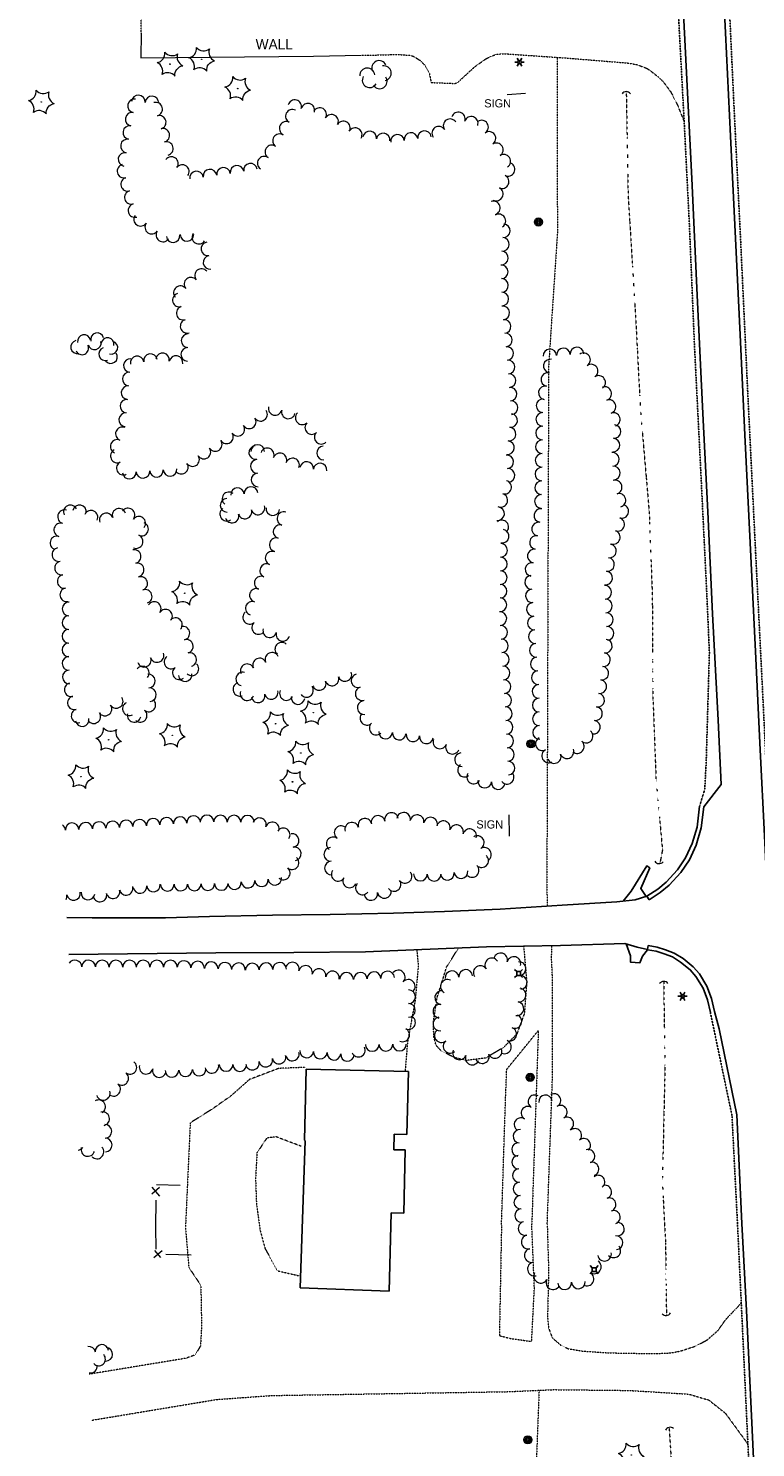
# Model space of a CAD drawing. Extents: x 386588 to 390135, y 96998 to 113606.
# Tile 88 of 91: x 387795 to 388221, y 111684 to 112517. Entities that reach past the tile are written whole.
import ezdxf
from ezdxf.enums import TextEntityAlignment as Align

# ---------------------------------------------------------------- set-up
doc = ezdxf.new("R2010")
doc.units = 0
doc.header["$MEASUREMENT"] = 0
doc.linetypes.add('Wisdot3', pattern=[0.1875, 0.125, -0.0625])
doc.linetypes.add('Wisdot6', pattern=[0.375, 0.125, -0.0625, 0.03125, -0.0625, 0.03125, -0.0625])
for name, color, linetype, lineweight in [('E_BLD', 241, 'Continuous', 25), ('E_DRN', 40, 'Continuous', 15), ('E_DWY', 2, 'Wisdot3', 15), ('E_LAND_Vegetation', 3, 'Continuous', 15), ('E_LTG', 21, 'Continuous', 25), ('E_MISCPROP', 30, 'Continuous', 15), ('E_MISCPROP_Railing', 30, 'Continuous', 15), ('E_RDWY', 21, 'Continuous', 25), ('E_RDWY_Gravel', 21, 'Wisdot3', 25), ('E_SGN', 21, 'Continuous', 15), ('E_UTL_AG_Bold', 30, 'Continuous', 25), ('E_WAL', 40, 'Continuous', 25), ('E_WTR', 4, 'Wisdot6', 15)]:
    doc.layers.add(name, color=color, linetype=linetype, lineweight=lineweight)
doc.styles.add('Style-dot_font5', font='dot_font5.shx')

# ---------------------------------------------------------------- blocks, each defined once
blk = doc.blocks.new('CULV')
at = {"layer": 'E_DRN'}
blk.add_arc((0, 6.1), 6.15, 216.8699, 323.1301, dxfattribs=at)
blk = doc.blocks.new('LPOL')
at = {"layer": 'E_LTG'}
for p, q in [((-4, 0), (-1.5, 0)), ((-0.8, 1.3), (-2, 3.5)), ((0.8, 1.3), (2, 3.5)), ((1.5, 0), (4, 0)), ((-2, -3.5), (-0.8, -1.3)), ((2, -3.5), (0.8, -1.3))]:
    blk.add_line(p, q, dxfattribs=at)
for radius in [1.5, 1.5, 1.5, 0.125]:
    blk.add_circle((0, 0), radius, dxfattribs=at)
blk = doc.blocks.new('PED')
at = {"layer": 'E_UTL_AG_Bold'}
for p, q in [((-2.5, 2.5), (-5.3, 5.3)), ((2.5, 2.5), (5.3, 5.3)), ((-2.5, -2.5), (-5.3, -5.3)), ((2.5, -2.5), (5.3, -5.3))]:
    blk.add_line(p, q, dxfattribs=at)
at = {"layer": 'E_UTL_AG_Bold', "flags": 128}
blk.add_lwpolyline([(-2.5, -2.5), (2.5, -2.5), (2.5, 2.5), (-2.5, 2.5)], close=True, dxfattribs=at)
blk = doc.blocks.new('CTRE')
at = {"layer": 'E_LAND_Vegetation'}
blk.add_circle((0, 0), 0.223, dxfattribs=at)
for centre, start, end in [((-12, 9), 280.2067, 5.9716), ((-13.8, -5.9), 340.2113, 65.9762), ((1.8, 14.9), 220.2113, 305.9762), ((13.8, 5.9), 160.2113, 245.9762), ((-1.8, -14.9), 40.2113, 125.9762)]:
    blk.add_arc(centre, 7.87, start, end, dxfattribs=at)
at = {"layer": 'E_LAND_Vegetation', "extrusion": (0, 0, -1)}
blk.add_arc((-12, -9), 7.87, 354.0728, 79.7489, dxfattribs=at)
blk = doc.blocks.new('POLE')
at = {"layer": 'E_MISCPROP'}
for radius in [4.46, 3.35, 2.23, 1.12]:
    blk.add_circle((0, 0), radius, dxfattribs=at)
blk = doc.blocks.new('SIGN')
at = {"layer": 'E_SGN', "lineweight": 13, "style": 'Style-dot_font5'}
blk.add_text('SIGN', height=12, dxfattribs=at).set_placement((0, 0), align=Align.MIDDLE_CENTER)

msp = doc.modelspace()

# ---------------------------------------------------------------- linework, layer by layer
at = {"layer": 'E_BLD'}
for p, q in [((387956.63, 111864.57), (387957.59, 111906.31)), ((387957.59, 111906.31), (388017.61, 111904.93)), ((388017.61, 111904.93), (388016.75, 111867.88)), ((387954.03, 111777.95), (387957.09, 111864.27)), ((387957.09, 111864.27), (387956.63, 111864.57)), ((388009.25, 111868.05), (388009.04, 111859.02)), ((388016.75, 111867.88), (388009.25, 111868.05)), ((388009.04, 111859.02), (388015.72, 111858.87)), ((388015.72, 111858.87), (388014.87, 111821.79)), ((388007.47, 111821.96), (388006.41, 111776.09)), ((388014.87, 111821.79), (388007.47, 111821.96)), ((388006.41, 111776.09), (387954.03, 111777.95))]:
    msp.add_line(p, q, dxfattribs=at)
at = {"layer": 'E_DWY', "flags": 128}
for points in [[(387860.74, 112514.26), (387860.81, 112521.67), (387860.7, 112554.28), (387859.27, 112555.84)], [(387989.81, 112501.35), (387990.81, 112501.19), (388003.51, 112501.45), (388011.12, 112501.72), (388015.01, 112501.42), (388018.45, 112501.2), (388020.59, 112500.56), (388021.85, 112499.87), (388024.5, 112498.16), (388027.46, 112495.15), (388029.83, 112490.99), (388030.98, 112485.2), (388045.05, 112484.67), (388046.56, 112485.21), (388048.44, 112486.99), (388056.9, 112494.72), (388062.92, 112498.98), (388067.21, 112501.02), (388069.59, 112501.84), (388073.89, 112502.12), (388110.31, 112499.6), (388145.98, 112496.7), (388151.68, 112495.74), (388157.57, 112493.58), (388160.82, 112491.24), (388164.08, 112488.69), (388167.14, 112485.79), (388171.61, 112479.78), (388175.4, 112472.5), (388179.53, 112462.15)], [(388104.87, 112499.97), (388105.09, 112396.98), (388099.94, 112318.93), (388099.11, 112069.25), (388098.87, 112014.63), (388099.13, 112001.91)], [(388085.29, 111978.42), (388087.07, 111957.43), (388085.72, 111938.99), (388081.3, 111926.88), (388073.51, 111919.08), (388062.98, 111912.76), (388051.9, 111911.39), (388045.05, 111912.94), (388037.06, 111916.84), (388033.86, 111920.18), (388032.53, 111925.51), (388032.31, 111934), (388034.49, 111948.29), (388040.08, 111966.23), (388047, 111977.3)], [(388099.12, 111815.04), (388102.31, 111904.57), (388102.29, 111958.08), (388101.7, 111970.64), (388101.78, 111978.77)], [(388022.54, 111976.31), (388023.44, 111967.04), (388021.57, 111946.36), (388017.06, 111921.86), (388015.7, 111904.97)], [(388073.81, 111862.94), (388074.68, 111888.98), (388075.34, 111906.15), (388093.89, 111928.9), (388090.04, 111815.23)], [(387957.31, 111907.29), (387941.54, 111906.71), (387924.27, 111900.18), (387913.4, 111890.53), (387902.29, 111882.74), (387889.54, 111874.73), (387886.74, 111813.42)], [(387954.65, 111861.01), (387939.92, 111866.59), (387934.45, 111865.79), (387928.7, 111857.13), (387927.9, 111842.05), (387928.39, 111827.6), (387930.5, 111812.03)], [(388072.28, 111814.64), (388073.81, 111862.94)], [(387886.74, 111813.42), (387888.7, 111789.96), (387895.77, 111779.36), (387896.19, 111755.32), (387895.56, 111743.87), (387892.37, 111738.53), (387886.91, 111736.58), (387854.86, 111731.31), (387830.19, 111727.27)], [(387930.5, 111812.03), (387933.49, 111800.96), (387940.72, 111787.97), (387954.27, 111784.83)], [(388072.28, 111814.64), (388071.04, 111749.89), (388077.53, 111748.26), (388089.97, 111746.45), (388091.59, 111777.69), (388090.04, 111815.23)], [(388099.12, 111815.04), (388099.94, 111787.81), (388099.3, 111760.85), (388099.94, 111754.39), (388102.02, 111748.71), (388106.86, 111744.46), (388111.45, 111742.25), (388119.64, 111740.84), (388135.1, 111739.79), (388161.59, 111739.34), (388171.26, 111739.74), (388177.24, 111740.81), (388186.28, 111743.79), (388193.12, 111747.43), (388199.27, 111752.85), (388203.87, 111759.31), (388213.05, 111769.01)], [(387831.51, 111700.22), (387905.02, 111712.44), (387937.48, 111714.77), (388076.14, 111717.03), (388102.97, 111718.21), (388147.03, 111717.75), (388182.18, 111715.59), (388193.92, 111712.13), (388203.66, 111704.44), (388216.94, 111686.23)], [(388094.34, 111717.83), (388092.47, 111669.2), (388091.57, 111635.5)]]:
    msp.add_lwpolyline(points, dxfattribs=at)
at = {"layer": 'E_LAND_Vegetation'}
for centre, radius, start, end in [((387993.51, 112489.39), 4.35, 3.69236, 183.67704), ((388000.45, 112493.7), 4.35, 24.55362, 204.53829), ((388003.17, 112490.65), 4.35, 280.03842, 100.0231), ((387994.91, 112486.56), 4.35, 149.77797, 329.76265), ((388000.8, 112485.94), 4.35, 212.84141, 32.82608), ((387859.07, 112473.77), 3.99, 356.67519, 176.65987), ((387867.04, 112473.31), 3.99, 356.67519, 176.65987), ((387856.76, 112471.56), 3.99, 80.09181, 260.07649), ((387869.24, 112469.59), 3.99, 285.33565, 105.32033), ((387949.5, 112465.41), 3.99, 62.82618, 242.81086), ((387950.9, 112471.07), 3.99, 344.66345, 164.64813), ((387958.6, 112468.96), 3.99, 344.66345, 164.64813), ((387965.57, 112466.41), 3.99, 330.49956, 150.48424), ((387855.39, 112463.69), 3.99, 80.09181, 260.07649), ((387871.35, 112461.89), 3.99, 285.33565, 105.32033), ((387945.85, 112458.31), 3.99, 62.82618, 242.81086), ((387972.52, 112462.48), 3.99, 330.49956, 150.48424), ((387979.47, 112458.55), 3.99, 330.49956, 150.48424), ((388042.07, 112459.87), 3.99, 33.60623, 213.59091), ((388046.93, 112463.82), 3.99, 341.58103, 161.56571), ((388054.51, 112461.29), 3.99, 341.58103, 161.56571), ((388060.59, 112459.09), 3.99, 302.98429, 122.96897), ((387852.64, 112447.96), 3.99, 80.09181, 260.07649), ((387854.01, 112455.83), 3.99, 80.09181, 260.07649), ((387873.46, 112454.19), 3.99, 285.33565, 105.32033), ((387941.94, 112451.06), 3.99, 55.81701, 235.80169), ((387986.41, 112454.61), 3.99, 330.49956, 150.48424), ((387994.86, 112452.69), 3.99, 351.68038, 171.66506), ((388002.77, 112451.53), 3.99, 351.68038, 171.66506), ((388011.25, 112450.72), 3.99, 7.65824, 187.64291), ((388019.16, 112451.79), 3.99, 7.65824, 187.64291), ((388027.08, 112452.85), 3.99, 7.65824, 187.64291), ((388035.42, 112455.45), 3.99, 33.60623, 213.59091), ((388064.94, 112452.4), 3.99, 302.98429, 122.96897), ((387851.26, 112440.09), 3.99, 80.09181, 260.07649), ((387875.57, 112446.49), 3.99, 285.33565, 105.32033), ((387937.45, 112444.46), 3.99, 55.81701, 235.80169), ((388069.28, 112445.7), 3.99, 302.98429, 122.96897), ((387850.69, 112433.19), 3.99, 105.4937, 285.47838), ((387878.49, 112437.67), 3.99, 323.77021, 143.75489), ((387884.93, 112432.95), 3.99, 323.77021, 143.75489), ((387909.07, 112431.32), 3.99, 7.50547, 187.49015), ((387917.02, 112432.52), 3.99, 9.00686, 188.99154), ((387924.91, 112433.77), 3.99, 9.00686, 188.99154), ((387932.96, 112437.85), 3.99, 55.81701, 235.80169), ((388073.63, 112439), 3.99, 302.98429, 122.96897), ((388076.07, 112434.21), 3.99, 244.80487, 64.78955), ((387852.82, 112425.49), 3.99, 105.4937, 285.47838), ((387893.24, 112429.23), 3.99, 7.50547, 187.49015), ((387901.15, 112430.28), 3.99, 7.50547, 187.49015), ((388072.67, 112426.98), 3.99, 244.80487, 64.78955), ((387854.95, 112417.8), 3.99, 105.4937, 285.47838), ((388069.22, 112419.84), 3.99, 243.34972, 63.3344), ((387857.09, 112410.1), 3.99, 105.4937, 285.47838), ((388067.48, 112411.67), 3.99, 287.29096, 107.27564), ((387860.42, 112404.97), 3.99, 144.76654, 324.75122), ((387866.94, 112400.36), 3.99, 144.76654, 324.75122), ((388070.78, 112403.97), 3.99, 303.00472, 122.98939), ((388073.41, 112398.21), 3.99, 265.64925, 85.63393), ((387873.47, 112395.75), 3.99, 144.76654, 324.75122), ((387879.48, 112395.37), 3.99, 187.19369, 7.17837), ((387887.67, 112396.08), 3.99, 180.45279, 0.43747), ((387894.61, 112394.49), 3.99, 148.02472, 328.0094), ((388072.81, 112390.25), 3.99, 265.64925, 85.63393), ((387899.88, 112387.56), 3.99, 98.88635, 278.87103), ((388072.2, 112382.29), 3.99, 265.64925, 85.63393), ((387901.12, 112379.67), 3.99, 98.88635, 278.87103), ((388072.14, 112374.11), 3.99, 271.20115, 91.18583), ((387889.98, 112366.88), 3.99, 39.05403, 219.0387), ((387896.19, 112371.91), 3.99, 39.05403, 219.0387), ((388072.3, 112366.13), 3.99, 271.20115, 91.18583), ((387883.16, 112357.52), 3.99, 106.51986, 286.50453), ((387883.78, 112361.85), 3.99, 39.05403, 219.0387), ((388072.47, 112358.14), 3.99, 271.20115, 91.18583), ((387885.43, 112349.87), 3.99, 106.51986, 286.50453), ((388073, 112350.01), 3.99, 275.98263, 95.9673), ((387887.7, 112342.21), 3.99, 106.51986, 286.50453), ((388073.83, 112342.06), 3.99, 275.98263, 95.9673), ((387827.22, 112333.38), 3.82, 10.01659, 190.00127), ((387834.95, 112334.46), 3.82, 14.77797, 194.76265), ((387841.03, 112331.58), 3.82, 349.85576, 169.84044), ((387888.29, 112333.67), 3.99, 88.56512, 268.5498), ((388074.62, 112334.14), 3.99, 275.34648, 95.33116), ((387823.24, 112330.02), 3.82, 102.42511, 282.40979), ((387826.02, 112329.3), 3.82, 204.54649, 24.53116), ((387833.41, 112332.29), 3.82, 194.47998, 14.46466), ((387839.69, 112325.91), 3.82, 109.27319, 289.25787), ((387843.16, 112329.66), 3.82, 254.46646, 74.45113), ((387888.09, 112325.69), 3.99, 88.56512, 268.5498), ((388075.36, 112326.19), 3.99, 275.34648, 95.33116), ((388100.65, 112324.82), 4.01, 3.69399, 183.67867), ((388108.65, 112325.34), 4.01, 3.69399, 183.67867), ((388116.65, 112325.85), 4.01, 3.69399, 183.67867), ((387842.93, 112324.17), 3.82, 215.37263, 35.3573), ((387854.42, 112319.17), 3.99, 85.09637, 265.08105), ((387858.36, 112320.66), 3.99, 9.73618, 189.72086), ((387866.23, 112322.01), 3.99, 9.73618, 189.72086), ((387873.35, 112322.42), 3.99, 349.24921, 169.23389), ((387881.19, 112320.93), 3.99, 349.24921, 169.23389), ((388076.11, 112318.24), 3.99, 275.34648, 95.33116), ((388100.94, 112318.86), 4.01, 79.56006, 259.54474), ((388120.42, 112322.55), 4.01, 303.67374, 123.65841), ((388124.86, 112315.87), 4.01, 303.67374, 123.65841), ((387853.73, 112311.21), 3.99, 85.09637, 265.08105), ((388076.75, 112310.32), 3.99, 274.21101, 94.19569), ((388099.49, 112310.97), 4.01, 79.56006, 259.54474), ((388129.31, 112309.2), 4.01, 303.67374, 123.65841), ((387853.05, 112303.25), 3.99, 85.09637, 265.08105), ((388077.34, 112302.36), 3.99, 274.21101, 94.19569), ((388098.03, 112303.09), 4.01, 79.56006, 259.54474), ((388132.83, 112302.69), 4.01, 288.43676, 108.42144), ((387852.37, 112295.3), 3.99, 85.09637, 265.08105), ((387939.39, 112293.94), 3.99, 165.51506, 345.49973), ((388077.92, 112294.4), 3.99, 274.21101, 94.19569), ((388096.65, 112295.55), 4.01, 89.06163, 269.04631), ((388135.36, 112295.09), 4.01, 288.43676, 108.42144), ((387851.68, 112287.34), 3.99, 85.09637, 265.08105), ((387924.17, 112286.13), 3.99, 213.37141, 33.35609), ((387930.84, 112290.52), 3.99, 213.37141, 33.35609), ((387947.12, 112291.95), 3.99, 165.51506, 345.49973), ((387955.29, 112288.47), 3.99, 134.29067, 314.27535), ((387960.87, 112282.75), 3.99, 134.29067, 314.27535), ((388077.69, 112286.85), 3.99, 263.25608, 83.24076), ((388096.52, 112287.53), 4.01, 89.06163, 269.04631), ((388137.9, 112287.48), 4.01, 288.43676, 108.42144), ((387849.69, 112279.06), 3.99, 67.82626, 247.81094), ((387910.85, 112277.29), 3.99, 213.85962, 33.8443), ((387917.5, 112281.74), 3.99, 213.37141, 33.35609), ((387966.44, 112277.03), 3.99, 134.29067, 314.27535), ((388076.75, 112278.92), 3.99, 263.25608, 83.24076), ((388096.38, 112279.51), 4.01, 89.06163, 269.04631), ((388138.3, 112280.43), 4.01, 265.9285, 85.91318), ((387846.67, 112271.66), 3.99, 67.82626, 247.81094), ((387846.7, 112266.1), 3.99, 116.37121, 296.35589), ((387897.58, 112268.39), 3.99, 213.85962, 33.8443), ((387904.22, 112272.84), 3.99, 213.85962, 33.8443), ((387928, 112268.08), 3.99, 96.70607, 276.69075), ((387929.11, 112268.7), 3.99, 0.44131, 180.42598), ((387934.81, 112266.71), 3.99, 338.22871, 158.21339), ((387967.78, 112267.84), 3.99, 93.69391, 273.67859), ((388075.82, 112270.99), 3.99, 263.25608, 83.24076), ((388096.25, 112271.5), 4.01, 89.06163, 269.04631), ((388137.73, 112272.43), 4.01, 265.9285, 85.91318), ((387850.24, 112258.94), 3.99, 116.37121, 296.35589), ((387884.32, 112259.5), 3.99, 213.85962, 33.8443), ((387890.95, 112263.95), 3.99, 213.85962, 33.8443), ((387928.92, 112260), 3.99, 92.78239, 272.76707), ((387942.23, 112263.75), 3.99, 338.22871, 158.21339), ((387949.64, 112260.79), 3.99, 338.22871, 158.21339), ((387957.87, 112258.76), 3.99, 353.38738, 173.37206), ((387965.8, 112257.84), 3.99, 353.38738, 173.37206), ((388075.41, 112262.63), 3.99, 274.814, 94.79868), ((388096.12, 112263.48), 4.01, 89.06163, 269.04631), ((388137.38, 112264.15), 4.01, 273.69081, 93.67549), ((388137.9, 112256.15), 4.01, 273.69081, 93.67549), ((387853.83, 112256.55), 3.99, 184.07003, 4.05471), ((387861.8, 112257.11), 3.99, 184.07003, 4.05471), ((387869.76, 112257.68), 3.99, 184.07003, 4.05471), ((387877.73, 112258.25), 3.99, 184.07003, 4.05471), ((387929.31, 112252.03), 3.99, 92.78239, 272.76707), ((388076.08, 112254.67), 3.99, 274.814, 94.79868), ((388095.99, 112255.46), 4.01, 89.06163, 269.04631), ((388139.02, 112247.8), 4.01, 285.98657, 105.97124), ((387912.26, 112240.91), 3.99, 51.79673, 231.7814), ((387917.29, 112243.47), 3.99, 4.37673, 184.36141), ((387925.25, 112244.08), 3.99, 4.37673, 184.36141), ((388071.88, 112240.08), 3.99, 253.71181, 73.69649), ((388074.12, 112247.75), 3.99, 253.71181, 73.69649), ((388095.72, 112239.43), 4.01, 89.06163, 269.04631), ((388095.86, 112247.45), 4.01, 89.06163, 269.04631), ((388141.22, 112240.09), 4.01, 285.98657, 105.97124), ((387819.18, 112233.26), 4, 25.44881, 205.43348), ((387824.57, 112233.32), 4, 349.33913, 169.32381), ((387847.79, 112231.2), 4, 19.08744, 199.07212), ((387852.97, 112231.44), 4, 322.73665, 142.72133), ((387910.93, 112231.9), 3.99, 124.99595, 304.98063), ((387911.12, 112237.12), 3.99, 90.15805, 270.14273), ((387929.28, 112235.58), 3.99, 197.46361, 17.44829), ((387938.06, 112235.14), 3.99, 172.1801, 352.16478), ((388069.99, 112232.19), 3.99, 264.26651, 84.25118), ((388095.35, 112231.13), 4.01, 80.79904, 260.78371), ((388142.92, 112233.62), 4.01, 251.99314, 71.97782), ((387815.75, 112230.39), 4, 73.7091, 253.69378), ((387831.3, 112230.1), 4, 334.54469, 154.52937), ((387840.23, 112228.58), 4, 19.08744, 199.07212), ((387859.34, 112226.59), 4, 322.73665, 142.72133), ((387860.99, 112223.19), 4, 246.41463, 66.39931), ((387914.05, 112230.79), 3.99, 197.46361, 17.44829), ((387921.67, 112233.19), 3.99, 197.46361, 17.44829), ((387944.51, 112229.34), 3.99, 73.70877, 253.69344), ((388072.47, 112224.46), 3.99, 310.56389, 130.54857), ((388094.07, 112223.22), 4.01, 80.79904, 260.78371), ((388140.44, 112225.99), 4.01, 251.99314, 71.97782), ((387811.26, 112215.03), 4, 73.7091, 253.69378), ((387813.5, 112222.71), 4, 73.7091, 253.69378), ((387857.79, 112215.86), 4, 246.41463, 66.39931), ((387942.27, 112221.68), 3.99, 73.70877, 253.69344), ((388072.65, 112218.98), 3.99, 258.67254, 78.65721), ((388092.78, 112215.3), 4.01, 80.79904, 260.78371), ((388137.96, 112218.37), 4.01, 251.99314, 71.97782), ((387812.46, 112208.18), 4, 101.06626, 281.05094), ((387856.64, 112207.02), 4, 282.66533, 102.65), ((387937.62, 112206.12), 3.99, 66.32422, 246.3089), ((387940.03, 112214.01), 3.99, 73.70877, 253.69344), ((388071.77, 112210.69), 3.99, 269.29464, 89.27932), ((388091.5, 112207.39), 4.01, 80.79904, 260.78371), ((388135.68, 112210.33), 4.01, 261.83264, 81.81731), ((387813.99, 112200.32), 4, 101.06626, 281.05094), ((387858.4, 112199.21), 4, 282.66533, 102.65), ((387934.41, 112198.81), 3.99, 66.32422, 246.3089), ((388071.67, 112202.7), 3.99, 269.29464, 89.27932), ((388090.22, 112199.47), 4.01, 80.79904, 260.78371), ((388134.54, 112202.39), 4.01, 261.83264, 81.81731), ((387815.53, 112192.47), 4, 101.06626, 281.05094), ((387860.5, 112191.25), 4, 289.1707, 109.15538), ((387931.21, 112191.5), 3.99, 66.32422, 246.3089), ((388071.57, 112194.72), 3.99, 269.29464, 89.27932), ((388089.88, 112192), 4.01, 94.07984, 274.06452), ((388133.4, 112194.46), 4.01, 261.83264, 81.81731), ((387817.06, 112184.61), 4, 101.06626, 281.05094), ((387863.12, 112183.69), 4, 289.1707, 109.15538), ((387928.4, 112184.26), 3.99, 72.1516, 252.13628), ((388071.47, 112186.73), 3.99, 269.29464, 89.27932), ((388090.45, 112184), 4.01, 94.07984, 274.06452), ((388132.88, 112186.08), 4.01, 273.23012, 93.2148), ((387818.37, 112176.32), 4, 89.82065, 269.80533), ((387868.42, 112176.5), 4, 326.23852, 146.2232), ((387925.95, 112176.66), 3.99, 72.1516, 252.13628), ((388071.37, 112178.75), 3.99, 269.29464, 89.27932), ((388091.02, 112176.01), 4.01, 94.07984, 274.06452), ((388133.33, 112178.07), 4.01, 273.23012, 93.2148), ((387818.34, 112168.31), 4, 89.82065, 269.80533), ((387875.07, 112172.05), 4, 326.23852, 146.2232), ((387880.9, 112167.04), 4, 317.98709, 137.97177), ((387924.45, 112171.37), 3.99, 131.57122, 311.55589), ((388071.33, 112170.61), 3.99, 273.44645, 93.43113), ((388091.59, 112168.01), 4.01, 94.07984, 274.06452), ((388133.78, 112170.07), 4.01, 273.23012, 93.2148), ((387818.31, 112160.31), 4, 89.82065, 269.80533), ((387885.24, 112162.11), 4, 284.50113, 104.48581), ((387929.75, 112165.4), 3.99, 131.57122, 311.55589), ((387936.23, 112163.54), 3.99, 164.29446, 344.27914), ((387943.92, 112161.38), 3.99, 164.29446, 344.27914), ((388071.81, 112162.64), 3.99, 273.44645, 93.43113), ((388092.16, 112160.01), 4.01, 94.07984, 274.06452), ((388134.23, 112162.06), 4.01, 273.23012, 93.2148), ((387818.29, 112152.3), 4, 89.82065, 269.80533), ((387887.24, 112154.36), 4, 284.50113, 104.48581), ((387943.27, 112152.69), 3.99, 48.88546, 228.87014), ((388072.29, 112154.67), 3.99, 273.44645, 93.43113), ((388092.73, 112152.01), 4.01, 94.07984, 274.06452), ((388133.23, 112154.5), 4.01, 262.57929, 82.56397), ((387818.35, 112144.35), 4, 91.16365, 271.14832), ((387862.56, 112146.24), 4, 200.22637, 20.21105), ((387870.08, 112149), 4, 200.22637, 20.21105), ((387878.27, 112145.2), 4, 127.56221, 307.54689), ((387890.54, 112141.16), 4, 226.27209, 46.25676), ((387889.25, 112146.61), 4, 284.50113, 104.48581), ((387923.01, 112140.05), 3.99, 24.76603, 204.75071), ((387930.26, 112143.4), 3.99, 24.76603, 204.75071), ((387937.51, 112146.74), 3.99, 24.76603, 204.75071), ((388072.77, 112146.7), 3.99, 273.44645, 93.43113), ((388093.3, 112144.02), 4.01, 94.07984, 274.06452), ((388132.19, 112146.55), 4.01, 262.57929, 82.56397), ((387818.52, 112136.35), 4, 91.16365, 271.14832), ((387861.42, 112138.66), 4, 319.63097, 139.61565), ((387865, 112134), 4, 274.45735, 94.44202), ((387883.15, 112138.85), 4, 127.56221, 307.54689), ((387886.53, 112137.76), 4, 188.02879, 8.01347), ((387920.37, 112135.17), 3.99, 75.25534, 255.24002), ((387972.8, 112135.23), 3.99, 199.41647, 19.40114), ((387980.34, 112137.89), 3.99, 199.41647, 19.40114), ((387988.08, 112134.24), 3.99, 107.47353, 287.45821), ((388073.25, 112138.73), 3.99, 273.44645, 93.43113), ((388093.87, 112136.02), 4.01, 94.07984, 274.06452), ((388131.16, 112138.6), 4.01, 262.57929, 82.56397), ((387819.66, 112128.91), 4, 103.15801, 283.14268), ((387865.63, 112126.02), 4, 274.45735, 94.44202), ((387918.65, 112129.13), 3.99, 110.62947, 290.61414), ((387922.9, 112126.61), 3.99, 162.07541, 342.06009), ((387937.11, 112127.28), 3.99, 194.31279, 14.29747), ((387946.03, 112126.67), 3.99, 154.63839, 334.62307), ((387957.81, 112128.48), 3.99, 216.24322, 36.2279), ((387965.27, 112132.58), 3.99, 199.41647, 19.40114), ((387990.47, 112126.62), 3.99, 107.47353, 287.45821), ((388073.73, 112130.76), 3.99, 273.44645, 93.43113), ((388094.28, 112127.89), 4.01, 90.82834, 270.81302), ((388129.96, 112130.72), 4.01, 261.20629, 81.19097), ((387821.5, 112121.23), 4, 106.11778, 286.10246), ((387839.51, 112117.6), 4, 214.12542, 34.1101), ((387846.14, 112122.09), 4, 214.12542, 34.1101), ((387853.81, 112117.77), 4, 118.55712, 298.5418), ((387865.25, 112120.01), 4, 230.42711, 50.41179), ((387929.38, 112125.31), 3.99, 194.31279, 14.29747), ((387952.79, 112124.26), 3.99, 174.23548, 354.22016), ((387991.61, 112118.35), 3.99, 97.37996, 277.36464), ((388074.21, 112122.79), 3.99, 273.44645, 93.43113), ((388074.63, 112114.84), 3.99, 272.80731, 92.79199), ((388094.4, 112119.88), 4.01, 90.82834, 270.81302), ((388127.51, 112114.87), 4.01, 261.20629, 81.19097), ((388128.74, 112122.8), 4.01, 261.20629, 81.19097), ((387823.72, 112113.54), 4, 106.11778, 286.10246), ((387826.16, 112111.36), 4, 189.0103, 8.99498), ((387832.88, 112113.11), 4, 214.12542, 34.1101), ((387856.59, 112113.87), 4, 166.44573, 346.43041), ((387860.15, 112113.84), 4, 230.42711, 50.41179), ((387993.23, 112112.14), 3.99, 133.37795, 313.36263), ((388075.02, 112106.86), 3.99, 272.80731, 92.79199), ((388094.51, 112111.86), 4.01, 90.82834, 270.81302), ((388126.28, 112106.95), 4.01, 261.20629, 81.19097), ((387998.72, 112106.34), 3.99, 133.37795, 313.36263), ((388004.27, 112104.09), 3.99, 175.00657, 354.99125), ((388012.23, 112103.4), 3.99, 175.00657, 354.99125), ((388020.28, 112102.41), 3.99, 171.46539, 351.45007), ((388075.41, 112098.89), 3.99, 272.80731, 92.79199), ((388094.63, 112103.84), 4.01, 90.82834, 270.81302), ((388121.97, 112101.69), 4.01, 229.73583, 49.7205), ((388028.18, 112101.23), 3.99, 171.46539, 351.45007), ((388036.11, 112098.25), 3.99, 157.12969, 337.11436), ((388043.47, 112095.14), 3.99, 157.12969, 337.11436), ((388075.8, 112090.91), 3.99, 272.80731, 92.79199), ((388096.28, 112097.2), 4.01, 117.32247, 297.30715), ((388099.96, 112090.08), 4.01, 117.32247, 297.30715), ((388110.71, 112092.53), 4.01, 200.84372, 20.82839), ((388116.79, 112095.57), 4.01, 229.73583, 49.7205), ((388048.8, 112087.89), 3.99, 96.93125, 276.91593), ((388076.19, 112082.93), 3.99, 272.80731, 92.79199), ((388103.21, 112089.68), 4.01, 200.84372, 20.82839), ((388050.55, 112081.72), 3.99, 127.05848, 307.04316), ((388055.94, 112077.75), 3.99, 150.26762, 330.2523), ((388075.58, 112077.54), 3.99, 217.80418, 37.78886), ((388062.45, 112075.27), 3.99, 173.91206, 353.89673), ((388070.39, 112074.42), 3.99, 173.91206, 353.89673), ((387851.97, 112048.37), 3.97, 3.69271, 183.67739), ((387859.89, 112048.88), 3.97, 3.69271, 183.67739), ((387867.81, 112049.39), 3.97, 3.69271, 183.67739), ((387875.73, 112049.9), 3.97, 3.69046, 183.67514), ((387883.65, 112050.41), 3.97, 3.69046, 183.67514), ((387891.57, 112050.92), 3.97, 3.69046, 183.67514), ((387899.34, 112051.37), 3.97, 359.54189, 179.52656), ((387907.28, 112051.31), 3.97, 359.54189, 179.52656), ((387915.22, 112051.24), 3.97, 359.54189, 179.52656), ((387923.15, 112051.18), 3.97, 359.54189, 179.52656), ((387930.22, 112049.69), 3.97, 342.19089, 162.17557), ((387992.11, 112049.35), 4.03, 16.74624, 196.73091), ((387999.81, 112051.03), 4.03, 12.09793, 192.08261), ((388007.69, 112052.72), 4.03, 12.09793, 192.08261), ((388014.79, 112052.84), 4.03, 349.94186, 169.92654), ((388022.72, 112051.44), 4.03, 349.94186, 169.92654), ((388030.65, 112050.03), 4.03, 349.94186, 169.92654), ((388038.15, 112047.89), 4.03, 343.13604, 163.12072), ((387812.3, 112046.4), 3.97, 2.55487, 55.97444), ((387820.23, 112046.76), 3.97, 2.55487, 182.53955), ((387828.16, 112047.11), 3.97, 2.55487, 182.53955), ((387836.09, 112047.46), 3.97, 2.55487, 182.53955), ((387844.05, 112047.86), 3.97, 3.69271, 183.67739), ((387937.78, 112047.26), 3.97, 342.19089, 162.17557), ((387944.2, 112043.78), 3.97, 326.62151, 146.60619), ((387949.38, 112040.44), 3.97, 279.59591, 99.58059), ((387978.17, 112044.98), 4.03, 54.40308, 234.38776), ((387984.4, 112047.03), 4.03, 16.74624, 196.73091), ((388045.86, 112045.55), 4.03, 343.13604, 163.12072), ((388053.56, 112043.21), 4.03, 343.13604, 163.12072), ((387950.7, 112032.62), 3.97, 279.59591, 99.58059), ((387972.06, 112032.36), 4.03, 92.84966, 272.83434), ((387973.48, 112038.43), 4.03, 54.40308, 234.38776), ((388058.07, 112039.19), 4.03, 301.33839, 121.32307), ((388062.26, 112032.31), 4.03, 301.33839, 121.32307), ((387949.36, 112027.37), 3.97, 229.23794, 49.22261), ((387972.46, 112024.32), 4.03, 92.84966, 272.83434), ((388060.62, 112028.66), 4.03, 226.09248, 46.07716), ((387939.22, 112018.21), 3.97, 186.12983, 6.11451), ((387944.18, 112021.36), 3.97, 229.23794, 49.22261), ((387976.41, 112020.66), 4.03, 148.52595, 328.51063), ((388015.68, 112019.45), 4.03, 216.56348, 36.54816), ((388024.7, 112020.75), 4.03, 179.40239, 359.38707), ((388032.75, 112020.66), 4.03, 179.40239, 359.38707), ((388040.5, 112021.19), 4.03, 186.80197, 6.78664), ((388048.5, 112022.14), 4.03, 186.80197, 6.78664), ((388055.03, 112022.86), 4.03, 226.09248, 46.07716), ((387844.23, 112010.39), 3.97, 194.54976, 14.53444), ((387851.91, 112012.38), 3.97, 194.54976, 14.53444), ((387860.08, 112013.39), 3.97, 186.41912, 6.4038), ((387867.96, 112014.28), 3.97, 186.41912, 6.4038), ((387876.08, 112014.72), 3.97, 180.87649, 0.86116), ((387884.02, 112014.84), 3.97, 180.87649, 0.86116), ((387891.95, 112014.96), 3.97, 180.87649, 0.86116), ((387899.89, 112015.08), 3.97, 180.87649, 0.86116), ((387907.82, 112015.2), 3.97, 180.87649, 0.86116), ((387915.54, 112015.67), 3.97, 186.12983, 6.11451), ((387923.43, 112016.52), 3.97, 186.12983, 6.11451), ((387931.33, 112017.37), 3.97, 186.12983, 6.11451), ((387983.16, 112016.75), 4.03, 154.95704, 334.94172), ((387990.63, 112012.63), 4.03, 140.81293, 320.79761), ((388003.56, 112010.53), 4.03, 188.55585, 8.54053), ((388009.2, 112014.66), 4.03, 216.56348, 36.54816), ((387813.22, 112007.84), 3.97, 330.00521, 10.70546), ((387821.02, 112009.31), 3.97, 190.72078, 10.70546), ((387829.53, 112009.6), 3.97, 171.51997, 351.50464), ((387836.55, 112008.4), 3.97, 194.54976, 14.53444), ((387995.59, 112009.33), 4.03, 188.55585, 8.54053), ((387821.87, 111966.24), 4.01, 359.87852, 147.7759), ((387829.88, 111966.23), 4.01, 359.87852, 179.8632), ((387837.88, 111966.21), 4.01, 359.87852, 179.8632), ((387845.89, 111966.19), 4.01, 359.87852, 179.8632), ((387853.9, 111966.17), 4.01, 359.87852, 179.8632), ((387861.91, 111966.15), 4.01, 359.87852, 179.8632), ((387869.92, 111966.14), 4.01, 359.87852, 179.8632), ((387877.93, 111966.12), 4.01, 359.87852, 179.8632), ((387885.86, 111965.86), 4.01, 357.72763, 177.71231), ((387893.86, 111965.54), 4.01, 357.72763, 177.71231), ((387901.86, 111965.22), 4.01, 357.72763, 177.71231), ((387909.87, 111964.9), 4.01, 357.72763, 177.71231), ((387917.87, 111964.58), 4.01, 357.72763, 177.71231), ((387934.03, 111964.63), 4.01, 1.68338, 181.66806), ((387942.03, 111964.86), 4.01, 1.68338, 181.66806), ((387949.45, 111964.96), 4.01, 346.07813, 166.06281), ((388066.56, 111967.38), 4.04, 33.52592, 213.5106), ((388071.75, 111970.37), 4.04, 344.40286, 164.38754), ((388079.52, 111968.2), 4.04, 344.40286, 164.38754), ((388082.6, 111965.29), 4.04, 274.57426, 94.55893), ((387926.02, 111964.4), 4.01, 1.68338, 181.66806), ((387957.22, 111963.03), 4.01, 346.07813, 166.06281), ((387965.15, 111961.21), 4.01, 349.65625, 169.64093), ((387973.03, 111959.77), 4.01, 349.65625, 169.64093), ((387981.29, 111958.95), 4.01, 357.98531, 177.96999), ((387989.46, 111958.98), 4.01, 2.735, 182.71968), ((387997.46, 111959.36), 4.01, 2.735, 182.71968), ((388005.49, 111959.85), 4.01, 3.69163, 183.67631), ((388011.7, 111960.33), 4.01, 316.90601, 136.89068), ((388043.2, 111959.87), 4.04, 5.40447, 185.38915), ((388051.24, 111960.63), 4.04, 5.40447, 185.38915), ((388059.83, 111962.92), 4.04, 33.52592, 213.5106), ((388083.24, 111957.24), 4.04, 274.57426, 94.55893), ((388017.55, 111954.85), 4.01, 316.90601, 136.89068), ((388017.72, 111948.75), 4.01, 269.76638, 89.75106), ((388037.15, 111948.28), 4.04, 82.37845, 262.36312), ((388040.53, 111954.81), 4.04, 62.87744, 242.86212), ((388082.63, 111949.74), 4.04, 260.96848, 80.95316), ((388017.68, 111940.75), 4.01, 269.76638, 89.75106), ((388036.08, 111940.28), 4.04, 82.37845, 262.36312), ((388081.36, 111941.76), 4.04, 260.96848, 80.95316), ((388017.73, 111933.64), 4.01, 244.94884, 64.93351), ((388036.1, 111932.85), 4.04, 98.01201, 277.99669), ((388080.12, 111934.29), 4.04, 247.74921, 67.73389), ((388014.33, 111926.39), 4.01, 244.94884, 64.93351), ((388036.97, 111925.98), 4.04, 129.10814, 309.09281), ((388077.06, 111926.82), 4.04, 247.74921, 67.73389), ((387988.21, 111917.43), 4.01, 204.66567, 24.65034), ((387996.38, 111920.76), 4.01, 180.7591, 0.74378), ((388004.39, 111920.87), 4.01, 180.7591, 0.74378), ((388012.4, 111920.97), 4.01, 180.7591, 0.74378), ((388042.06, 111919.71), 4.04, 129.10814, 309.09281), ((388074, 111919.34), 4.04, 247.74921, 67.73389), ((387854.12, 111907.36), 4.01, 233.53409, 53.51877), ((387926.04, 111909.83), 4.01, 192.81046, 12.79513), ((387933.85, 111911.61), 4.01, 192.81046, 12.79513), ((387941.66, 111913.38), 4.01, 192.81046, 12.79513), ((387949.47, 111915.16), 4.01, 192.81046, 12.79513), ((387957.92, 111916.96), 4.01, 175.21016, 355.19483), ((387965.9, 111916.29), 4.01, 175.21016, 355.19483), ((387973.88, 111915.62), 4.01, 175.21016, 355.19483), ((387981.87, 111914.95), 4.01, 175.21016, 355.19483), ((388047.59, 111915.84), 4.04, 158.22975, 338.21443), ((388055.09, 111912.84), 4.04, 158.22975, 338.21443), ((388061.01, 111913.64), 4.04, 201.9233, 21.90798), ((388068.5, 111916.66), 4.04, 201.9233, 21.90798), ((387849.36, 111900.92), 4.01, 233.53409, 53.51877), ((387863.65, 111907.4), 4.01, 166.01055, 345.99523), ((387871.42, 111905.46), 4.01, 166.01055, 345.99523), ((387878.79, 111905.57), 4.01, 182.61948, 2.60416), ((387886.79, 111905.94), 4.01, 182.61948, 2.60416), ((387894.79, 111906.3), 4.01, 182.61948, 2.60416), ((387902.23, 111907.95), 4.01, 193.15693, 13.14161), ((387910.61, 111909.05), 4.01, 179.48591, 359.47058), ((387918.62, 111908.98), 4.01, 179.48591, 359.47058), ((387844.59, 111894.48), 4.01, 233.53409, 53.51877), ((387835.78, 111884.18), 4.01, 299.39893, 119.38361), ((387838.48, 111892.06), 4.01, 198.31651, 18.30119), ((388091.81, 111887.17), 3.92, 58.70096, 238.68564), ((388098.08, 111887.19), 3.92, 7.21576, 187.20044), ((388103.15, 111887.93), 3.92, 298.92432, 118.909), ((387838.12, 111877.16), 4.01, 284.10332, 104.088), ((388083.67, 111873.78), 3.92, 58.70096, 238.68564), ((388087.74, 111880.47), 3.92, 58.70096, 238.68564), ((388106.94, 111881.08), 3.92, 298.92432, 118.909), ((388110.72, 111874.22), 3.92, 298.92432, 118.909), ((387839.43, 111869.78), 4.01, 271.39852, 91.38319), ((388083, 111866.92), 3.92, 84.46253, 264.44721), ((388115.42, 111867.45), 3.92, 311.73681, 131.72149), ((387834.78, 111857.68), 4.01, 223.68241, 43.66708), ((387839.62, 111861.77), 4.01, 271.39852, 91.38319), ((388082.24, 111859.13), 3.92, 84.46253, 264.44721), ((388120.64, 111861.6), 3.92, 311.73681, 131.72149), ((387823.28, 111862.71), 4.01, 277.61036, 322.62594), ((387829.45, 111859.15), 4.01, 163.59328, 343.57796), ((388082.26, 111851.62), 3.92, 93.06542, 273.0501), ((388123.12, 111855.19), 3.92, 287.5694, 107.55408), ((388082.68, 111843.8), 3.92, 93.06542, 273.0501), ((388125.48, 111847.72), 3.92, 287.5694, 107.55408), ((388129.04, 111840.06), 3.92, 308.20169, 128.18637), ((388083.1, 111835.98), 3.92, 93.06542, 273.0501), ((388132.99, 111834.19), 3.92, 289.08037, 109.06504), ((388083.52, 111828.16), 3.92, 93.06542, 273.0501), ((388135.55, 111826.79), 3.92, 289.08037, 109.06504), ((388083.93, 111820.33), 3.92, 93.06542, 273.0501), ((388138.11, 111819.38), 3.92, 289.08037, 109.06504), ((388086.18, 111812.79), 4.06, 102.9192, 282.90388), ((388140.46, 111812.39), 3.92, 276.55691, 96.54159), ((388088, 111804.87), 4.06, 102.9192, 282.90388), ((388138.18, 111799.71), 4.06, 222.27185, 42.25653), ((388139.53, 111804.45), 4.06, 273.71789, 93.70257), ((388089.81, 111796.95), 4.06, 102.9192, 282.90388), ((388132.71, 111797.71), 4.06, 191.84926, 11.83394), ((388091.63, 111789.02), 4.06, 102.9192, 282.90388), ((388095.32, 111784.79), 4.06, 152.28861, 332.27329), ((388122.46, 111783.18), 4.06, 240.02991, 60.01458), ((388126.72, 111790.27), 4.06, 236.07112, 56.05579), ((388102.51, 111781.01), 4.06, 152.28861, 332.27329), ((388109.32, 111780.96), 4.06, 183.71888, 3.70356), ((388117.43, 111781.49), 4.06, 183.71888, 3.70356), ((387837.72, 111740.72), 3.93, 5.8018, 185.78648), ((387830.11, 111739.58), 3.93, 10.3836, 100.34415), ((387835.81, 111736.15), 3.93, 222.08839, 42.07307), ((387840.08, 111738.94), 3.93, 267.23095, 87.21563), ((387830.96, 111731.92), 3.93, 258.1255, 9.30147)]:
    msp.add_arc(centre, radius, start, end, dxfattribs=at)
at = {"layer": 'E_MISCPROP_Railing'}
for p, q in [((387867.05, 111837.08), (387871.51, 111831.82)), ((387871.58, 111836.78), (387867.09, 111832.93)), ((387868.13, 111795.74), (387873.11, 111799.8)), ((387868.49, 111799.95), (387872, 111795.7))]:
    msp.add_line(p, q, dxfattribs=at)
at = {"layer": 'E_MISCPROP_Railing', "flags": 128}
for points in [[(387860.74, 112514.26), (387860.46, 112499.65), (387961.99, 112500.77), (387989.81, 112501.35)], [(387883.73, 111838.06), (387869.81, 111838.36)], [(387869.38, 111829.46), (387869.16, 111813.63)], [(387869.16, 111813.63), (387869.35, 111800.66)], [(387875.27, 111797.77), (387890.01, 111797.29)]]:
    msp.add_lwpolyline(points, dxfattribs=at)
at = {"layer": 'E_RDWY', "flags": 128}
for points in [[(388167.47, 112760.94), (388170.03, 112710.11), (388173.66, 112634.01), (388177.52, 112556.93), (388180.69, 112494.84), (388183.93, 112428.99), (388187.14, 112360.38), (388190.39, 112291), (388193.39, 112233.26), (388196.18, 112173.52), (388199.43, 112111.11), (388201.2, 112073.3), (388191.03, 112060.2)], [(388191.59, 112762.17), (388194.06, 112712.97), (388197.09, 112650.37), (388200.38, 112583.04), (388203.75, 112514.33), (388206.66, 112453.77), (388209.65, 112393.6), (388212.35, 112337.12), (388215.18, 112278.54), (388218.27, 112215.06), (388221.39, 112151.25), (388224.21, 112093.62), (388226.64, 112043.09), (388229.46, 111985.51), (388232.03, 111934.54), (388235.17, 111868.47), (388237.08, 111830.29), (388238.97, 111816.42)], [(388188.55, 112060.49), (388187.12, 112048.35), (388184.26, 112038.6), (388180.38, 112030.28), (388175.63, 112023.23), (388168.97, 112016), (388163.98, 112011.87), (388157.62, 112007.7)], [(388191.03, 112060.2), (388189.58, 112047.84), (388186.61, 112037.71), (388182.56, 112029.04), (388177.6, 112021.68), (388170.69, 112014.18), (388165.47, 112009.85), (388158.99, 112005.61)], [(388157.3, 112007.6), (388154.07, 112012.32), (388159.32, 112024.38), (388157.53, 112025.48), (388148.47, 112010.8), (388143.72, 112004.87)], [(388158.99, 112005.61), (388157.62, 112007.7), (388150.79, 112005.54), (388139.91, 112004.51), (388107.93, 112002.45), (388071.59, 112000.22), (388038.91, 111998.73), (388008.85, 111997.73), (387971.64, 111997.05), (387937.79, 111996.58), (387900.91, 111995.92), (387874.93, 111994.97), (387831.97, 111995.13), (387817.17, 111995.19)], [(388158.47, 111978.85), (388158.05, 111976.48), (388151.9, 111977.79), (388144.68, 111980.04), (388106.89, 111978.87), (388063.56, 111977.96), (387992.44, 111975.1), (387950.35, 111974.65), (387904.48, 111974.52), (387818.23, 111973.58)], [(388158.03, 111976.38), (388155.09, 111972.48), (388153.51, 111968.73), (388148.01, 111969.09), (388148, 111972.69), (388145.44, 111979.8)], [(388158.47, 111978.85), (388163.67, 111977.92), (388168.64, 111976.33), (388173.74, 111974.38), (388178.91, 111971.16), (388184.8, 111966.37), (388188.49, 111962.17), (388192.86, 111954.88), (388195.65, 111947.76), (388197.34, 111940.05)], [(388158.03, 111976.38), (388163.06, 111975.49), (388167.81, 111973.97), (388172.62, 111972.13), (388177.46, 111969.12), (388183.06, 111964.56), (388186.46, 111960.69), (388190.61, 111953.77), (388193.25, 111947.03), (388194.9, 111939.51)], [(388197.34, 111940.05), (388199.99, 111929.9), (388210.42, 111879.44), (388213.42, 111815.68)], [(388213.42, 111815.68), (388216.02, 111764.69), (388219.18, 111698.65), (388222.47, 111627.24), (388224.28, 111590.69), (388226.64, 111541.42), (388230.03, 111473.6), (388232.93, 111411.67), (388235.48, 111357.67), (388238.49, 111295.8), (388240.53, 111248.81), (388243.01, 111195.07), (388245.54, 111141.34), (388248.58, 111080.77), (388251.32, 111022.02), (388254.95, 110947.18), (388258.5, 110873.5), (388259.67, 110851.15)]]:
    msp.add_lwpolyline(points, dxfattribs=at)
at = {"layer": 'E_RDWY_Gravel', "flags": 128}
for points in [[(388164.75, 112761.79), (388166.98, 112714.56), (388170.13, 112650.26), (388173.8, 112576.98), (388174.85, 112549.41), (388179.52, 112462.32), (388182.54, 112402.6), (388185.58, 112330.49), (388189.15, 112259.58), (388192.7, 112187.29), (388194.32, 112150.97), (388192.45, 112086.4), (388191.6, 112070.48), (388188.55, 112060.49)], [(388194.66, 112761.83), (388198.14, 112698.2), (388201.72, 112616.02), (388205.36, 112544.12), (388208.9, 112468.56), (388212.77, 112390.32), (388216.69, 112306.39), (388221.15, 112215.64), (388225.64, 112126.22), (388229.7, 112042.46), (388231.05, 112014.63), (388234.22, 111949.17), (388241.84, 111949.27), (388243.91, 111894.74), (388247.01, 111829.44), (388247.53, 111817.14)], [(388194.9, 111939.51), (388207.57, 111879.16), (388210.81, 111815.86)], [(388210.81, 111815.86), (388213.5, 111759.45), (388217.18, 111681.14), (388220.47, 111610.57), (388223.78, 111538.89), (388227.86, 111456.08), (388231.25, 111387.48), (388233.24, 111343.83), (388236.65, 111269.7), (388240.11, 111195.73), (388244.18, 111112.3), (388247.56, 111039.51), (388251.41, 110963.73), (388254.46, 110894.26), (388257.06, 110851.66)]]:
    msp.add_lwpolyline(points, dxfattribs=at)
at = {"layer": 'E_SGN'}
for p, q in [((388086.34, 112478.7), (388075.55, 112478)), ((388077.03, 112042.97), (388076.78, 112055.45))]:
    msp.add_line(p, q, dxfattribs=at)
at = {"layer": 'E_WTR', "flags": 128}
for points in [[(388145.52, 112479.84), (388146.01, 112452.45)], [(388146.08, 112448.67), (388146.12, 112446.78)], [(388146.18, 112443), (388146.22, 112441.11)], [(388146.29, 112437.33), (388146.32, 112435.44)], [(388146.39, 112431.66), (388146.61, 112419.06), (388147.52, 112404.29)], [(388147.52, 112404.29), (388149.2, 112376.94)], [(388149.43, 112373.16), (388149.54, 112371.28)], [(388149.77, 112367.5), (388149.89, 112365.62)], [(388150.12, 112361.84), (388150.24, 112359.96)], [(388150.47, 112356.19), (388150.93, 112348.64), (388151.97, 112328.82)], [(388151.97, 112328.82), (388153.4, 112301.46)], [(388153.6, 112297.68), (388153.7, 112295.79)], [(388153.94, 112292.02), (388154.1, 112290.14)], [(388154.42, 112286.37), (388154.58, 112284.49)], [(388154.9, 112280.72), (388157.24, 112253.42)], [(388157.24, 112253.42), (388159, 112232.8), (388159.25, 112226.09)], [(388159.39, 112222.32), (388159.46, 112220.43)], [(388159.6, 112216.65), (388159.67, 112214.76)], [(388159.81, 112210.99), (388159.88, 112209.1)], [(388160.02, 112205.32), (388160.81, 112184.11), (388160.83, 112177.93)], [(388160.83, 112177.93), (388160.95, 112150.53)], [(388160.97, 112146.75), (388160.98, 112144.86)], [(388161, 112141.08), (388161, 112139.19)], [(388161.02, 112135.41), (388161.03, 112133.52)], [(388161.05, 112129.74), (388161.06, 112126.97), (388162, 112102.35)], [(388162, 112102.35), (388162.99, 112076.35), (388163.12, 112074.97)], [(388163.46, 112071.21), (388163.63, 112069.33)], [(388163.97, 112065.56), (388164.15, 112063.68)], [(388164.49, 112059.92), (388164.66, 112058.03)], [(388165, 112054.27), (388166.76, 112034.92), (388165.28, 112027.09)], [(388167.48, 111957.69), (388167.89, 111929.84)], [(388167.94, 111926), (388167.97, 111924.08)], [(388168.02, 111920.24), (388168.05, 111918.32)], [(388168.11, 111914.48), (388168.13, 111912.55)], [(388168.19, 111908.71), (388168.22, 111906.77), (388167.63, 111880.87)], [(388167.63, 111880.87), (388167, 111853.02)], [(388166.91, 111849.18), (388166.87, 111847.26)], [(388166.78, 111843.42), (388166.74, 111841.5)], [(388166.84, 111837.66), (388166.93, 111835.74)], [(388167.13, 111831.91), (388168.58, 111804.1)], [(388168.58, 111804.1), (388168.77, 111788.76)], [(388168.8, 111786.65), (388168.81, 111785.59)], [(388168.84, 111783.47), (388168.85, 111782.42)], [(388168.88, 111780.3), (388168.89, 111779.24)], [(388168.92, 111777.13), (388169.11, 111761.79)], [(388170.69, 111696.04), (388172.46, 111667.67)]]:
    msp.add_lwpolyline(points, dxfattribs=at)

# ---------------------------------------------------------------- block references
at = {"layer": 'E_DRN', "xscale": 0.5, "yscale": 0.5, "zscale": 0.5}
for p, rotation in [((388145.52, 112479.84), 180), ((388164.56, 112026.91), 355.0933915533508), ((388167.48, 111957.69), 180.931328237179), ((388169.11, 111761.79), 4.739654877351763), ((388170.69, 111696.04), 191.8738841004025)]:
    msp.add_blockref('CULV', p, dxfattribs=dict(at, rotation=rotation))
at = {"layer": 'E_LAND_Vegetation', "xscale": 0.7108526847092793, "yscale": 0.7108526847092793, "zscale": 0.7108526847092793}
for p in [(387877.62, 112495.99), (387896.25, 112498.83), (387917.45, 112481.68), (387802.08, 112473.75), (387886.3, 112185.55), (387961.79, 112115.46), (387939.66, 112108.95), (387841.65, 112099.54), (387879.07, 112102.17), (387954.47, 112091.77), (387825.35, 112077.93), (387949.59, 112074.87), (388148.49, 111679.86)]:
    msp.add_blockref('CTRE', p, dxfattribs=at)
at = {"layer": 'E_LTG', "xscale": 0.692840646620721, "yscale": 0.692840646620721, "zscale": 0.692840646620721}
for p in [(388082.83, 112497.16), (388178.6, 111949.03)]:
    msp.add_blockref('LPOL', p, dxfattribs=at)
at = {"layer": 'E_MISCPROP', "xscale": 0.5377037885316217, "yscale": 0.5377037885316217, "zscale": 0.5377037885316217}
for p in [(388093.96, 112403.36), (388089.57, 112097.18), (388089.13, 111901.48), (388087.76, 111688.74)]:
    msp.add_blockref('POLE', p, dxfattribs=at)
at = {"layer": 'E_SGN', "xscale": 0.3999999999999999, "yscale": 0.3999999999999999, "zscale": 0.3999999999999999}
for p in [(388070.02, 112473.01), (388065.36, 112049.88)]:
    msp.add_blockref('SIGN', p, dxfattribs=at)
at = {"layer": 'E_UTL_AG_Bold', "xscale": 0.4503659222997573, "yscale": 0.4503659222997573, "zscale": 0.4503659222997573}
for p in [(388082.31, 111962.38), (388126.72, 111788.58)]:
    msp.add_blockref('PED', p, dxfattribs=at)

# ---------------------------------------------------------------- texts
at = {"layer": 'E_WAL', "style": 'Style-dot_font5', "oblique": 360}
msp.add_text('WALL', height=6, dxfattribs=at).set_placement((387938.89, 112507.68), align=Align.MIDDLE_CENTER)

doc.saveas('drawing.dxf')
